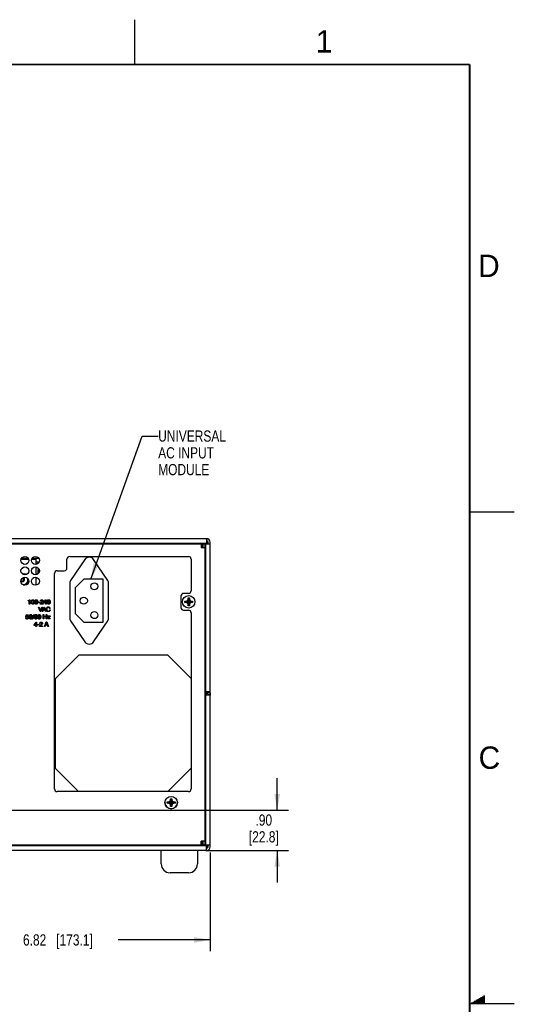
# Model space of a CAD drawing. Header units: inches. Extents: x 0 to 34, y 0 to 22.
# Tile 37 of 37: x 28.5 to 34, y 11 to 22. Entities that reach past the tile are written whole.
import ezdxf

# ---------------------------------------------------------------- set-up
doc = ezdxf.new("R2010")
doc.units = ezdxf.units.IN
doc.header["$LTSCALE"] = 1.87
doc.header["$MEASUREMENT"] = 0
doc.layers.get('0').update_dxf_attribs({"linetype": 'CONTINUOUS'})
for name, color, linetype in [('02___PRT_ALL_AXES', 7, 'CONTINUOUS'), ('0_COMPONENTS', 7, 'CONTINUOUS'), ('3_ALL_AXES', 7, 'CONTINUOUS'), ('DATUMCURVES', 7, 'CONTINUOUS'), ('DETAIL', 7, 'CONTINUOUS'), ('DIMENSIONS', 7, 'CONTINUOUS')]:
    doc.layers.add(name, color=color, linetype=linetype)
doc.styles.get("Standard").update_dxf_attribs({"font": 'txt', "width": 0.8})
doc.styles.add('TEXTSTYLE_2', font='txt')
doc.dimstyles.new('DIMSTYLE_1', dxfattribs={"dimtxt": 0.125, "dimasz": 0.18, "dimexe": 0.18, "dimexo": 0.0625, "dimgap": 0.09, "dimtad": 0, "dimtih": 1, "dimtoh": 1, "dimlfac": 2, "dimzin": 4, "dimdsep": 46, "dimtxsty": 'STANDARD', "dimblk": '_FILLED', "dimblk1": '_FILLED', "dimblk2": '_FILLED', "dimcen": 0.09, "dimadec": 0, "dimazin": 0, "dimtfac": 1, "dimtofl": 0, "dimtmove": 0, "dimatfit": 3, "dimldrblk": '_FILLED', "dimfxl": 1, "dimtolj": 1, "dimtzin": 4, "dimarcsym": 0})
doc.dimstyles.get("Standard").update_dxf_attribs({"dimtxt": 0.125, "dimasz": 0.18, "dimexe": 0.18, "dimexo": 0.0625, "dimgap": 0.09, "dimtad": 0, "dimtih": 1, "dimtoh": 1, "dimdec": 3, "dimzin": 4, "dimdsep": 46, "dimtxsty": 'STANDARD', "dimblk": '_FILLED', "dimblk1": '_FILLED', "dimblk2": '_FILLED', "dimcen": 0.09, "dimadec": 0, "dimazin": 0, "dimtol": 1, "dimtp": 0.01, "dimtm": 0.01, "dimtfac": 1, "dimtdec": 3, "dimtofl": 0, "dimtmove": 0, "dimatfit": 3, "dimldrblk": '_FILLED', "dimfxl": 1, "dimtolj": 1, "dimtzin": 4, "dimarcsym": 0})

# ---------------------------------------------------------------- blocks, each defined once
blk = doc.blocks.new('_FILLED')
at = {"color": 0, "linetype": 'BYBLOCK'}
blk.add_solid([(0, 0), (-1, 0.174), (-1, -0.174)], dxfattribs=at)
blk = doc.blocks.new('*D11')
at = {"layer": 'DIMENSIONS', "color": 2, "linetype": 'CONTINUOUS'}
for p, q in [((27.19, 13.102), (27.19, 11.59)), ((30.597, 12.692), (30.597, 11.59)), ((27.19, 11.715), (28.218, 11.715)), ((30.597, 11.715), (29.568, 11.715))]:
    blk.add_line(p, q, dxfattribs=at)
at = {"layer": 'DIMENSIONS', "color": 2, "linetype": 'CONTINUOUS', "xscale": 0.18, "yscale": 0.18, "zscale": 0.18, "rotation": 180}
blk.add_blockref('_FILLED', (27.19, 11.715), dxfattribs=at)
at = {"layer": 'DIMENSIONS', "color": 2, "linetype": 'CONTINUOUS', "xscale": 0.18, "yscale": 0.18, "zscale": 0.18}
blk.add_blockref('_FILLED', (30.597, 11.715), dxfattribs=at)
at = {"layer": 'DIMENSIONS', "color": 2, "linetype": 'CONTINUOUS', "insert": (28.893, 11.777), "char_height": 0.125, "width": 1.225, "attachment_point": 2, "line_spacing_factor": 0.9}
blk.add_mtext('6.82{\\Ftxt.shx;\\W1.000000;\\H0.125000; }[173.1]', dxfattribs=at)
blk = doc.blocks.new('*D12')
at = {"layer": 'DIMENSIONS', "color": 2, "linetype": 'CONTINUOUS'}
for p, q in [((31.347, 13.164), (31.347, 13.524)), ((27.252, 13.164), (31.472, 13.164)), ((30.549, 12.715), (31.472, 12.715)), ((31.347, 12.715), (31.347, 12.355))]:
    blk.add_line(p, q, dxfattribs=at)
at = {"layer": 'DIMENSIONS', "color": 2, "linetype": 'CONTINUOUS', "xscale": 0.18, "yscale": 0.18, "zscale": 0.18}
for p, rotation in [((31.347, 13.164), 270), ((31.347, 12.715), 90)]:
    blk.add_blockref('_FILLED', p, dxfattribs=dict(at, rotation=rotation))
at = {"layer": 'DIMENSIONS', "color": 2, "linetype": 'CONTINUOUS', "insert": (31.197, 13.117), "char_height": 0.125, "width": 0.6, "attachment_point": 2, "line_spacing_factor": 0.9}
blk.add_mtext('.90\\P[22.8]', dxfattribs=at)

msp = doc.modelspace()

# ---------------------------------------------------------------- linework, layer by layer
at = {"color": 2, "linetype": 'CONTINUOUS'}
for p, q in [((29.75002, 22), (29.75002, 21.5)), ((33.50002, 16.5), (34.00002, 16.5)), ((33.51734, 11.01), (33.66974, 11.01)), ((33.53466, 11.02), (33.66974, 11.02)), ((33.55198, 11.03), (33.66974, 11.03)), ((33.5693, 11.04), (33.66974, 11.04)), ((33.58662, 11.05), (33.66974, 11.05)), ((33.60394, 11.06), (33.66974, 11.06)), ((33.62126, 11.07), (33.66974, 11.07)), ((33.63858, 11.08), (33.66974, 11.08)), ((33.65591, 11.09), (33.66974, 11.09)), ((34.00002, 11), (33.50002, 11))]:
    msp.add_line(p, q, dxfattribs=at)
at = {"color": 3, "linetype": 'CONTINUOUS'}
for p, q in [((30.55709, 16.1992), (25.57709, 16.1992)), ((30.55709, 16.1992), (30.55709, 16.1462)), ((30.55709, 16.1462), (25.57709, 16.1462)), ((28.75009, 16.14092), (28.75009, 16.1462)), ((30.49509, 16.1172), (30.51009, 16.1172)), ((30.51509, 16.1362), (30.51509, 16.0972)), ((30.59709, 16.1392), (30.54409, 16.1392)), ((30.54409, 16.1392), (30.54409, 14.49371)), ((30.59709, 12.7547), (30.59709, 16.1592)), ((28.64659, 15.80695), (28.66994, 15.80695)), ((30.59709, 14.4497), (30.54409, 14.4497)), ((30.54409, 14.4497), (30.54409, 12.7752)), ((30.56459, 14.49131), (30.5679, 14.49108)), ((30.5679, 14.49108), (30.57059, 14.4909)), ((30.57059, 14.4909), (30.57311, 14.49073)), ((30.57311, 14.49073), (30.57659, 14.49049)), ((30.57659, 14.49049), (30.58703, 14.4897)), ((30.55709, 12.7677), (25.57709, 12.7677)), ((30.51009, 12.8017), (30.49509, 12.8017)), ((30.51009, 12.7967), (30.49509, 12.7967)), ((30.51009, 12.7967), (30.51009, 12.8017)), ((30.51509, 12.8167), (30.51509, 12.7777)), ((30.59709, 12.7752), (30.54409, 12.7752)), ((30.55709, 12.7147), (30.55709, 12.7677)), ((30.55709, 12.7147), (25.57709, 12.7147))]:
    msp.add_line(p, q, dxfattribs=at)
at = {"color": 7, "linetype": 'CONTINUOUS'}
for p, q in [((25.62409, 16.1412), (30.51009, 16.1412)), ((28.78009, 16.1462), (28.78009, 16.14092)), ((30.09709, 16.14477), (30.09709, 16.1412)), ((30.10959, 16.1462), (30.10959, 16.1412)), ((30.12165, 16.1412), (30.12165, 16.1462)), ((30.13209, 16.1412), (30.13209, 16.1462)), ((30.13321, 16.1412), (30.13238, 16.1462)), ((30.3533, 16.1462), (30.35247, 16.1412)), ((30.35359, 16.1412), (30.35359, 16.1462)), ((30.36561, 16.1462), (30.36561, 16.1412)), ((30.37609, 16.1412), (30.37609, 16.1462)), ((30.49509, 16.1412), (30.49509, 16.0972)), ((30.49509, 16.10564), (30.51509, 16.10564)), ((30.53909, 16.0972), (30.49509, 16.0972)), ((30.51009, 16.1412), (30.51009, 16.1172)), ((30.53909, 16.1362), (30.51509, 16.1362)), ((30.53909, 16.1362), (30.53909, 12.7777)), ((30.53909, 16.10564), (30.54338, 16.10564)), ((30.53909, 16.07564), (30.54338, 16.07564)), ((30.53909, 16.07494), (30.54408, 16.07494)), ((30.54709, 16.14193), (30.54709, 16.1392)), ((30.57309, 16.1392), (30.57309, 16.1592)), ((28.5634, 15.97652), (28.48478, 15.97652)), ((28.6804, 15.97652), (28.60178, 15.97652)), ((28.99509, 15.87095), (28.99509, 15.9702)), ((29.02509, 16.0002), (30.35409, 16.0002)), ((29.1939, 15.96543), (29.0342, 15.73236)), ((29.45259, 15.73236), (29.29289, 15.96543)), ((30.38409, 15.9702), (30.38409, 15.61745)), ((30.53909, 16.04744), (30.54408, 16.04744)), ((30.54409, 16.04443), (30.53909, 16.04443)), ((30.53909, 16.02288), (30.54409, 16.02288)), ((30.54409, 16.01943), (30.53909, 16.01943)), ((30.54251, 16.01261), (30.53909, 16.01261)), ((30.53909, 16.00954), (30.54409, 16.0093)), ((30.53909, 15.98507), (30.54409, 15.98498)), ((30.53933, 15.967), (30.54409, 15.967)), ((30.54251, 16.01261), (30.54251, 16.01761)), ((28.681, 15.93843), (28.64659, 15.93843)), ((28.64659, 15.92014), (28.6654, 15.92014)), ((28.66222, 15.918), (28.64659, 15.918)), ((28.64709, 15.88378), (28.64709, 15.80695)), ((28.67209, 15.80876), (28.67209, 15.85668)), ((28.67209, 15.85668), (28.68204, 15.85668)), ((28.67423, 15.85454), (28.67209, 15.85668)), ((28.67423, 15.85454), (28.67423, 15.81055)), ((28.67423, 15.85454), (28.68302, 15.85454)), ((30.54409, 15.855), (30.53933, 15.855)), ((28.50309, 15.76195), (28.50309, 15.727)), ((28.85559, 13.4022), (28.85559, 15.81095)), ((28.88559, 15.84095), (28.96509, 15.84095)), ((30.53909, 15.83493), (30.54409, 15.83502)), ((30.53909, 15.81246), (30.54409, 15.81269)), ((30.53959, 15.78075), (30.542, 15.77834)), ((30.542, 15.77834), (30.54409, 15.7783)), ((30.542, 15.77834), (30.542, 15.65246)), ((29.0279, 15.71201), (29.0279, 15.30001)), ((29.4589, 15.30001), (29.4589, 15.71201)), ((30.53909, 15.65246), (30.54409, 15.65246)), ((30.27009, 15.55745), (30.27009, 15.42995)), ((30.35409, 15.58745), (30.30009, 15.58745)), ((30.34188, 15.50866), (30.34984, 15.52245)), ((30.34984, 15.53695), (30.36434, 15.53695)), ((30.34984, 15.44995), (30.36434, 15.53695)), ((30.34984, 15.52245), (30.34984, 15.53695)), ((30.36434, 15.44995), (30.34984, 15.53695)), ((30.34984, 15.46445), (30.36434, 15.52245)), ((30.36434, 15.46445), (30.34984, 15.52245)), ((30.36434, 15.53695), (30.36434, 15.52245)), ((30.36434, 15.52245), (30.3723, 15.50866)), ((30.31359, 15.4862), (30.40059, 15.5007)), ((30.31359, 15.5007), (30.32809, 15.5007)), ((30.31359, 15.5007), (30.40059, 15.4862)), ((30.31359, 15.4862), (30.31359, 15.5007)), ((30.32809, 15.4862), (30.31359, 15.4862)), ((30.32809, 15.5007), (30.34188, 15.50866)), ((30.32809, 15.4862), (30.38609, 15.5007)), ((30.32809, 15.5007), (30.38609, 15.4862)), ((30.34188, 15.47824), (30.32809, 15.4862)), ((30.34188, 15.47824), (30.3723, 15.50866)), ((30.34188, 15.50866), (30.3723, 15.47824)), ((30.34984, 15.46445), (30.34188, 15.47824)), ((30.34984, 15.44995), (30.34984, 15.46445)), ((30.36434, 15.44995), (30.34984, 15.44995)), ((30.3723, 15.47824), (30.36434, 15.46445)), ((30.36434, 15.46445), (30.36434, 15.44995)), ((30.3723, 15.50866), (30.38609, 15.5007)), ((30.38609, 15.4862), (30.3723, 15.47824)), ((30.38609, 15.5007), (30.40059, 15.5007)), ((30.40059, 15.4862), (30.38609, 15.4862)), ((30.40059, 15.5007), (30.40059, 15.4862)), ((30.53909, 15.49695), (30.54409, 15.49695)), ((30.30009, 15.39995), (30.35409, 15.39995)), ((30.38409, 15.36995), (30.38409, 13.4022)), ((30.53909, 15.31646), (30.54409, 15.31646)), ((29.0342, 15.27966), (29.1939, 15.0466)), ((29.29289, 15.0466), (29.45259, 15.27966)), ((30.53909, 15.16095), (30.54409, 15.16095)), ((30.53909, 14.99146), (30.54409, 14.99146)), ((29.12569, 14.8969), (28.86122, 14.63243)), ((30.12234, 14.8969), (29.12569, 14.8969)), ((30.38409, 14.63515), (30.12234, 14.8969)), ((30.53909, 14.83595), (30.54409, 14.83595)), ((30.542, 14.83595), (30.542, 14.73216)), ((30.53959, 14.72975), (30.542, 14.73216)), ((30.54409, 14.7322), (30.542, 14.73216)), ((28.86122, 14.63243), (28.86122, 13.63578)), ((30.53909, 14.52454), (30.54409, 14.5243)), ((30.53909, 14.50007), (30.5442, 14.49998)), ((30.54657, 14.482), (30.53933, 14.482)), ((30.54312, 14.48253), (30.54312, 14.49371)), ((30.54604, 14.48253), (30.54657, 14.482)), ((30.5467, 14.49291), (30.5467, 14.44902)), ((30.56349, 14.49139), (30.56349, 14.47864)), ((30.57256, 14.47519), (30.57222, 14.47501)), ((30.57527, 14.45153), (30.57222, 14.47501)), ((30.57309, 14.47668), (30.57309, 14.4909)), ((30.59709, 14.48809), (30.57309, 14.48809)), ((30.59709, 14.48148), (30.57309, 14.48148)), ((30.59709, 14.47668), (30.57309, 14.47668)), ((30.53905, 14.34993), (30.54409, 14.35002)), ((30.53909, 14.32746), (30.54409, 14.32769)), ((30.53909, 14.3252), (30.54409, 14.3252)), ((30.53909, 14.3162), (30.54409, 14.3162)), ((30.53933, 14.37), (30.54409, 14.37)), ((30.54312, 14.35), (30.54312, 14.36947)), ((30.53909, 14.2602), (30.54409, 14.2602)), ((30.53909, 14.2167), (30.54409, 14.2167)), ((30.53909, 14.0917), (30.54409, 14.0917)), ((30.53909, 14.07796), (30.54409, 14.07796)), ((30.53909, 13.92245), (30.54409, 13.92245)), ((30.53909, 13.75296), (30.54409, 13.75296)), ((28.86122, 13.63578), (29.1248, 13.3722)), ((30.12324, 13.3722), (30.38409, 13.63305)), ((30.53909, 13.59745), (30.54409, 13.59745)), ((30.53909, 13.45204), (30.54409, 13.4518)), ((30.53909, 13.42757), (30.54409, 13.42748)), ((30.54312, 13.41696), (30.54312, 13.4275)), ((30.35409, 13.3722), (28.88559, 13.3722)), ((30.53909, 13.41696), (30.54409, 13.41696)), ((30.11709, 13.24245), (30.20409, 13.25695)), ((30.11709, 13.25695), (30.13159, 13.25695)), ((30.11709, 13.25695), (30.20409, 13.24245)), ((30.11709, 13.24245), (30.11709, 13.25695)), ((30.13159, 13.24245), (30.11709, 13.24245)), ((30.13159, 13.25695), (30.14538, 13.26491)), ((30.13159, 13.24245), (30.18959, 13.25695)), ((30.13159, 13.25695), (30.18959, 13.24245)), ((30.14538, 13.23449), (30.13159, 13.24245)), ((30.14538, 13.26491), (30.15334, 13.2787)), ((30.14538, 13.26491), (30.1758, 13.23449)), ((30.14538, 13.23449), (30.1758, 13.26491)), ((30.15334, 13.2207), (30.14538, 13.23449)), ((30.15334, 13.2932), (30.16784, 13.2932)), ((30.16784, 13.2062), (30.15334, 13.2932)), ((30.15334, 13.2787), (30.15334, 13.2932)), ((30.15334, 13.2062), (30.16784, 13.2932)), ((30.16784, 13.2207), (30.15334, 13.2787)), ((30.15334, 13.2207), (30.16784, 13.2787)), ((30.15334, 13.2062), (30.15334, 13.2207)), ((30.16784, 13.2062), (30.15334, 13.2062)), ((30.16784, 13.2932), (30.16784, 13.2787)), ((30.16784, 13.2787), (30.1758, 13.26491)), ((30.1758, 13.23449), (30.16784, 13.2207)), ((30.16784, 13.2207), (30.16784, 13.2062)), ((30.1758, 13.26491), (30.18959, 13.25695)), ((30.18959, 13.24245), (30.1758, 13.23449)), ((30.18959, 13.25695), (30.20409, 13.25695)), ((30.20409, 13.24245), (30.18959, 13.24245)), ((30.20409, 13.25695), (30.20409, 13.24245)), ((30.53909, 13.26145), (30.54409, 13.26145)), ((30.53909, 13.25496), (30.54409, 13.25519)), ((30.53959, 13.21675), (30.542, 13.21434)), ((30.542, 13.21434), (30.54409, 13.2143)), ((30.542, 13.21434), (30.542, 13.01416)), ((30.53959, 13.01175), (30.542, 13.01416)), ((30.54409, 13.0142), (30.542, 13.01416)), ((30.53909, 12.90189), (30.54251, 12.90189)), ((30.53959, 12.89881), (30.54409, 12.89881)), ((30.54251, 12.90189), (30.54251, 12.89881)), ((30.51009, 12.7727), (25.62409, 12.7727)), ((28.72009, 12.7727), (28.72009, 12.7677)), ((28.78009, 12.7727), (28.78009, 12.7677)), ((30.17434, 12.7727), (30.17434, 12.7677)), ((30.32985, 12.7727), (30.32985, 12.7677)), ((30.45609, 12.76914), (30.45609, 12.7727)), ((30.53576, 12.76876), (30.45609, 12.76876)), ((30.53909, 12.8167), (30.49509, 12.8167)), ((30.49509, 12.7727), (30.49509, 12.8167)), ((30.51009, 12.8017), (30.51009, 12.8167)), ((30.51509, 12.80872), (30.51009, 12.80872)), ((30.51009, 12.7727), (30.51009, 12.7967)), ((30.53909, 12.7777), (30.51509, 12.7777)), ((30.54409, 12.84243), (30.53909, 12.84243)), ((30.54338, 12.83872), (30.53909, 12.83872)), ((30.54338, 12.80872), (30.53909, 12.80872)), ((30.54709, 12.7752), (30.54709, 12.77243)), ((30.57309, 12.7547), (30.57309, 12.7752))]:
    msp.add_line(p, q, dxfattribs=at)
at = {"color": 7, "linetype": 'CONTINUOUS', "const_width": 0.02}
for points in [[(33.50002, 21.5), (0.50002, 21.5)], [(33.50002, 0.5), (33.50002, 21.5)]]:
    msp.add_lwpolyline(points, dxfattribs=at)
at = {"color": 7, "linetype": 'CONTINUOUS'}
for centre in [(30.35709, 15.49345), (30.16059, 13.24945)]:
    msp.add_circle(centre, 0.06975, dxfattribs=at)
at = {"color": 3, "linetype": 'CONTINUOUS'}
for centre, radius, start, end in [((30.55709, 16.1592), 0.04, 0, 90), ((30.57207, 14.4761), 0.02477, 277.435262, 298.1156), ((30.57183, 14.47647), 0.02521, 298.19215, 315.622497), ((30.57144, 14.47667), 0.02565, 339.617795, 0.015015), ((30.55709, 12.7547), 0.04, 270, 360)]:
    msp.add_arc(centre, radius, start, end, dxfattribs=at)
at = {"color": 7, "linetype": 'CONTINUOUS'}
for centre, radius, start, end in [((30.53579, 16.13817), 0.00742, 29.840397, 60.041806), ((30.55709, 16.1592), 0.016, 0, 85.002238), ((29.02509, 15.9702), 0.03, 90, 180), ((29.2434, 15.93151), 0.06, 34.419796, 145.580204), ((30.35409, 15.9702), 0.03, 0, 90), ((28.96509, 15.87095), 0.03, 270, 360), ((28.88559, 15.81095), 0.03, 90, 180), ((29.0639, 15.71201), 0.036, 145.580204, 180), ((29.4229, 15.71201), 0.036, 0, 34.419796), ((30.30009, 15.55745), 0.03, 90, 180), ((30.35409, 15.61745), 0.03, 270, 360), ((30.30009, 15.42995), 0.03, 180, 270), ((29.0639, 15.30001), 0.036, 180, 214.419796), ((29.4229, 15.30001), 0.036, 325.580204, 360), ((30.35409, 15.36995), 0.03, 0, 90), ((29.2434, 15.08051), 0.06, 214.419796, 325.580204), ((28.88559, 13.4022), 0.03, 180, 270), ((30.35409, 13.4022), 0.03, 270, 360), ((30.16059, 13.2497), 0.06975, 180, 360), ((30.55709, 12.7547), 0.016, 274.997762, 360)]:
    msp.add_arc(centre, radius, start, end, dxfattribs=at)
for centre, major_axis, ratio, start_param, end_param in [((30.11309, 16.05193), (0, 0.40076), 0.01745506, 1.33488596, 1.34612358), ((30.37312, 16.05193), (0, 0.40076), 0.01745506, -1.34612358, -1.33488596), ((30.53161, 16.13792), (0.02299, 0.02299), 0.99969546, -0.49079547, -0.13829872), ((30.53109, 16.1374), (0.02299, 0.02299), 0.99969546, 5.55358944, 6.11537401), ((30.53329, 15.78205), (0.01, 0), 0.01745506, 0.01745329, 0.94222598), ((30.53329, 15.81017), (0.01, 0), 0.01745506, 5.34823146, 6.26573201), ((30.53329, 14.72845), (0.01, 0), 0.01745506, -0.94222598, -0.01745329), ((30.53329, 14.52682), (0.01, 0), 0.01745506, 0.01745329, 0.93495385), ((30.53329, 13.45432), (0.01, 0), 0.01745506, 0.01745329, 0.93495385), ((30.53329, 13.21805), (0.01, 0), 0.01745506, 0.01745329, 0.94222598), ((30.53329, 13.25267), (0.01, 0), 0.01745506, 5.34823146, 6.26573201), ((30.53329, 13.01045), (0.01, 0), 0.01745506, -0.94222598, -0.01745329), ((30.53329, 12.90267), (0.01, 0), 0.01745506, -0.86326425, -0.01745329), ((30.53959, 12.77243), (0.0053, -0.0053), 0.99969546, 0.07701742, 0.78524587), ((30.53109, 12.77643), (0.02299, -0.02299), 0.99969546, 6.45099666, 7.03054534), ((30.53161, 12.77591), (-0.02299, 0.02299), 0.99969546, -3.00329385, -2.74898751)]:
    msp.add_ellipse(centre, major_axis=major_axis, ratio=ratio, start_param=start_param, end_param=end_param, dxfattribs=at)
for points, knots in [([(30.54323, 16.13807), (30.54323, 16.13905), (30.54297, 16.14039), (30.54239, 16.14157), (30.54223, 16.14186)], [0, 0, 0, 0, 0.74766937, 1, 1, 1, 1]), ([(30.57222, 14.47501), (30.56908, 14.47461), (30.56293, 14.47267), (30.55532, 14.46677), (30.55029, 14.45855), (30.54909, 14.45219), (30.54909, 14.44902)], [0, 0, 0, 0, 0.25100594, 0.49972221, 0.74837664, 1, 1, 1, 1]), ([(30.57235, 14.48949), (30.57246, 14.48938), (30.57282, 14.48899), (30.57309, 14.48847), (30.57309, 14.48809)], [0, 0, 0, 0, 0.29357201, 1, 1, 1, 1]), ([(30.57309, 14.47668), (30.57309, 14.47653), (30.57305, 14.476), (30.57285, 14.47544), (30.57256, 14.47519)], [0, 0, 0, 0, 0.28126495, 1, 1, 1, 1]), ([(30.53576, 12.76876), (30.53668, 12.76876), (30.53852, 12.76911), (30.5409, 12.77058), (30.54258, 12.7728), (30.54309, 12.77458), (30.54319, 12.77547)], [0, 0, 0, 0, 0.25229302, 0.50350478, 0.75234949, 1, 1, 1, 1])]:
    msp.add_open_spline(points, degree=3, knots=knots, dxfattribs=at)
at = {"color": 3, "linetype": 'CONTINUOUS'}
for points, knots in [([(30.54409, 14.49371), (30.54409, 14.49365), (30.54422, 14.49351), (30.54471, 14.4933), (30.5458, 14.49304), (30.54759, 14.49276), (30.55004, 14.49247), (30.55305, 14.49218), (30.55656, 14.49189), (30.56046, 14.4916), (30.56318, 14.4914), (30.56459, 14.49131)], [0, 0, 0, 0, 0.00849662, 0.02380585, 0.07899383, 0.16733227, 0.28696631, 0.43431853, 0.60554039, 0.79589156, 1, 1, 1, 1]), ([(30.57527, 14.45153), (30.57469, 14.45146), (30.57354, 14.45085), (30.57309, 14.44962), (30.57309, 14.44902)], [0, 0, 0, 0, 0.49574952, 1, 1, 1, 1]), ([(30.58703, 14.4897), (30.58844, 14.48958), (30.59043, 14.4894), (30.5929, 14.48911), (30.59435, 14.48891), (30.59549, 14.48873), (30.59633, 14.48852), (30.59683, 14.48837), (30.59709, 14.48818), (30.59709, 14.48809)], [0, 0, 0, 0, 0.41307316, 0.58306072, 0.72562868, 0.83879461, 0.92174969, 0.97446719, 1, 1, 1, 1]), ([(30.59549, 14.46774), (30.59518, 14.46691), (30.59378, 14.46367), (30.5917, 14.46072), (30.58985, 14.45884)], [0, 0, 0, 0, 0.25064497, 1, 1, 1, 1])]:
    msp.add_open_spline(points, degree=3, knots=knots, dxfattribs=at)
at = {"layer": '02___PRT_ALL_AXES', "color": 3, "linetype": 'CONTINUOUS'}
msp.add_line((30.59709, 14.47668), (30.59709, 14.4497), dxfattribs=at)
at = {"layer": '02___PRT_ALL_AXES', "color": 7, "linetype": 'CONTINUOUS'}
for centre in [(28.52409, 15.95695), (28.64109, 15.95695), (28.52409, 15.83995), (28.64109, 15.83995), (28.52409, 15.72295), (28.64109, 15.72295)]:
    msp.add_circle(centre, 0.0445, dxfattribs=at)
at = {"layer": '02___PRT_ALL_AXES', "color": 3, "linetype": 'CONTINUOUS'}
msp.add_arc((28.49509, 15.74545), 0.02018, 225, 60.052042, dxfattribs=at)
at = {"layer": '02___PRT_ALL_AXES', "color": 7, "linetype": 'CONTINUOUS'}
msp.add_arc((30.57516, 14.45538), 0.02606, 159.114243, 179.934017, dxfattribs=at)
msp.add_ellipse((30.24284, 16.14334), major_axis=(0.0375, 0), ratio=0.05240778, start_param=0, end_param=3.14159265, dxfattribs=at)
msp.add_open_spline([(30.56315, 14.47853), (30.56036, 14.47707), (30.55528, 14.47311), (30.55193, 14.4676), (30.55081, 14.46467)], degree=3, knots=[0, 0, 0, 0, 0.50104727, 1, 1, 1, 1], dxfattribs=at)
msp.add_open_spline([(30.57222, 14.48139), (30.56908, 14.48099), (30.56596, 14.48001), (30.56315, 14.47853)], degree=3, dxfattribs=at)
at = {"layer": '0_COMPONENTS', "color": 7, "linetype": 'CONTINUOUS'}
for p, q in [((28.48215, 15.97145), (28.56604, 15.97145)), ((28.59915, 15.97145), (28.64659, 15.97145)), ((28.64659, 15.97145), (28.64659, 15.91313)), ((28.64659, 15.88378), (28.64659, 15.79613)), ((28.64659, 15.76678), (28.64659, 15.67913))]:
    msp.add_line(p, q, dxfattribs=at)
at = {"layer": '0_COMPONENTS', "color": 4, "linetype": 'CONTINUOUS'}
msp.add_line((28.49584, 15.80645), (28.52399, 15.80645), dxfattribs=at)
at = {"layer": '0_COMPONENTS', "color": 7, "linetype": 'CONTINUOUS'}
msp.add_arc((28.49509, 15.74545), 0.0265, 234.279549, 49.273921, dxfattribs=at)
at = {"layer": '0_COMPONENTS', "color": 4, "linetype": 'CONTINUOUS'}
for radius, start, end in [(0.0625, 278.257578, 6.371768), (0.0625, 54.197023, 77.421881), (0.0675, 285.345512, 358.746767), (0.0675, 51.292224, 64.649256)]:
    msp.add_arc((28.49509, 15.74545), radius, start, end, dxfattribs=at)
at = {"layer": '3_ALL_AXES', "color": 7, "linetype": 'CONTINUOUS'}
for p, q in [((29.18232, 15.74584), (29.08488, 15.64841)), ((29.39984, 15.74584), (29.18232, 15.74584)), ((29.39984, 15.26651), (29.39984, 15.74584)), ((29.08488, 15.64841), (29.08488, 15.36395)), ((29.08488, 15.36395), (29.18232, 15.26651)), ((29.18232, 15.26651), (29.39984, 15.26651)), ((30.04884, 12.5647), (30.04884, 12.7147)), ((30.45534, 12.7147), (30.45534, 12.5647)), ((30.35534, 12.4647), (30.14884, 12.4647))]:
    msp.add_line(p, q, dxfattribs=at)
for centre in [(29.30142, 15.6671), (29.18331, 15.50618), (29.30142, 15.34525)]:
    msp.add_circle(centre, 0.03937, dxfattribs=at)
for centre, start, end in [((30.14884, 12.5647), 180, 270), ((30.35534, 12.5647), 270, 360)]:
    msp.add_arc(centre, 0.1, start, end, dxfattribs=at)
at = {"layer": 'DATUMCURVES', "color": 40, "linetype": 'CONTINUOUS'}
for p, q in [((28.57488, 15.51761), (28.57967, 15.51761)), ((28.57967, 15.51761), (28.57967, 15.46882)), ((28.73406, 15.48665), (28.75641, 15.51761)), ((28.75641, 15.51761), (28.76148, 15.51761)), ((28.76148, 15.51761), (28.76148, 15.48596)), ((28.56176, 15.50345), (28.56176, 15.50831)), ((28.57315, 15.50345), (28.56176, 15.50345)), ((28.57315, 15.46882), (28.57315, 15.50345)), ((28.57967, 15.46882), (28.57315, 15.46882)), ((28.67364, 15.48492), (28.67364, 15.49116)), ((28.67364, 15.49116), (28.69065, 15.49116)), ((28.69065, 15.48492), (28.67364, 15.48492)), ((28.69398, 15.38548), (28.6758, 15.43532)), ((28.6758, 15.43532), (28.68329, 15.43532)), ((28.68329, 15.43532), (28.69752, 15.39284)), ((28.69065, 15.49116), (28.69065, 15.48492)), ((28.72891, 15.46882), (28.69552, 15.46882)), ((28.70288, 15.50012), (28.69677, 15.50012)), ((28.69766, 15.39284), (28.71175, 15.43532)), ((28.71932, 15.43532), (28.70113, 15.38548)), ((28.70239, 15.47458), (28.72891, 15.47458)), ((28.70697, 15.48818), (28.71342, 15.49193)), ((28.71585, 15.48672), (28.71079, 15.48395)), ((28.71175, 15.43532), (28.71932, 15.43532)), ((28.71614, 15.38548), (28.73489, 15.43532)), ((28.72891, 15.47458), (28.72891, 15.46882)), ((28.73835, 15.42789), (28.73037, 15.40596)), ((28.73406, 15.48068), (28.73406, 15.48665)), ((28.75537, 15.48068), (28.73406, 15.48068)), ((28.73489, 15.43532), (28.74252, 15.43532)), ((28.7385, 15.42789), (28.73835, 15.42789)), ((28.74585, 15.40596), (28.7385, 15.42789)), ((28.75523, 15.5081), (28.73968, 15.48596)), ((28.73968, 15.48596), (28.75537, 15.48596)), ((28.74252, 15.43532), (28.76056, 15.38548)), ((28.75537, 15.5081), (28.75523, 15.5081)), ((28.75537, 15.48596), (28.75537, 15.5081)), ((28.75537, 15.46882), (28.75537, 15.48068)), ((28.76148, 15.46882), (28.75537, 15.46882)), ((28.76148, 15.48596), (28.76863, 15.48596)), ((28.76148, 15.48068), (28.76148, 15.46882)), ((28.76863, 15.48068), (28.76148, 15.48068)), ((28.76863, 15.48596), (28.76863, 15.48068)), ((28.80619, 15.42032), (28.79967, 15.42032)), ((28.53385, 15.31429), (28.54017, 15.31429)), ((28.53565, 15.32373), (28.53934, 15.3499)), ((28.54093, 15.32346), (28.53565, 15.32373)), ((28.53934, 15.3499), (28.5646, 15.3499)), ((28.54392, 15.34393), (28.54183, 15.33054)), ((28.5646, 15.34393), (28.54392, 15.34393)), ((28.5646, 15.3499), (28.5646, 15.34393)), ((28.60768, 15.30083), (28.62475, 15.3533)), ((28.61232, 15.30083), (28.60768, 15.30083)), ((28.62933, 15.3533), (28.61232, 15.30083)), ((28.62475, 15.3533), (28.62933, 15.3533)), ((28.63712, 15.32741), (28.63725, 15.32727)), ((28.66307, 15.33796), (28.6571, 15.33796)), ((28.70113, 15.38548), (28.69398, 15.38548)), ((28.69752, 15.39284), (28.69766, 15.39284)), ((28.72309, 15.38548), (28.71614, 15.38548)), ((28.72829, 15.39999), (28.72309, 15.38548)), ((28.74828, 15.39999), (28.72829, 15.39999)), ((28.73003, 15.30215), (28.73003, 15.35198)), ((28.73003, 15.35198), (28.73677, 15.35198)), ((28.73677, 15.30215), (28.73003, 15.30215)), ((28.73037, 15.40596), (28.74585, 15.40596)), ((28.73677, 15.35198), (28.73677, 15.33137)), ((28.73677, 15.33137), (28.76279, 15.33137)), ((28.73677, 15.3254), (28.73677, 15.30215)), ((28.76279, 15.3254), (28.73677, 15.3254)), ((28.75321, 15.38548), (28.74828, 15.39999)), ((28.76056, 15.38548), (28.75321, 15.38548)), ((28.76279, 15.33137), (28.76279, 15.35198)), ((28.76279, 15.35198), (28.76952, 15.35198)), ((28.76279, 15.30215), (28.76279, 15.3254)), ((28.76952, 15.30215), (28.76279, 15.30215)), ((28.76952, 15.35198), (28.76952, 15.30215)), ((28.77697, 15.30694), (28.79884, 15.33338)), ((28.77697, 15.30215), (28.77697, 15.30694)), ((28.80738, 15.30215), (28.77697, 15.30215)), ((28.77864, 15.33338), (28.77864, 15.33845)), ((28.77864, 15.33845), (28.80675, 15.33845)), ((28.79884, 15.33338), (28.77864, 15.33338)), ((28.80675, 15.33345), (28.7851, 15.30721)), ((28.7851, 15.30721), (28.80738, 15.30721)), ((28.80015, 15.40381), (28.80667, 15.40381)), ((28.80675, 15.33845), (28.80675, 15.33345)), ((28.80738, 15.30721), (28.80738, 15.30215)), ((28.62601, 15.23665), (28.64835, 15.26761)), ((28.62601, 15.23068), (28.62601, 15.23665)), ((28.64732, 15.23068), (28.62601, 15.23068)), ((28.64717, 15.2581), (28.63163, 15.23596)), ((28.63163, 15.23596), (28.64732, 15.23596)), ((28.64732, 15.2581), (28.64717, 15.2581)), ((28.64732, 15.23596), (28.64732, 15.2581)), ((28.64732, 15.21882), (28.64732, 15.23068)), ((28.65342, 15.21882), (28.64732, 15.21882)), ((28.64835, 15.26761), (28.65342, 15.26761)), ((28.65342, 15.26761), (28.65342, 15.23596)), ((28.65342, 15.23596), (28.66057, 15.23596)), ((28.65342, 15.23068), (28.65342, 15.21882)), ((28.66057, 15.23068), (28.65342, 15.23068)), ((28.66057, 15.23596), (28.66057, 15.23068)), ((28.66594, 15.23492), (28.66594, 15.24116)), ((28.66594, 15.24116), (28.68294, 15.24116)), ((28.68294, 15.23492), (28.66594, 15.23492)), ((28.68294, 15.24116), (28.68294, 15.23492)), ((28.7212, 15.21882), (28.68781, 15.21882)), ((28.69517, 15.25012), (28.68906, 15.25012)), ((28.69468, 15.22458), (28.7212, 15.22458)), ((28.69926, 15.23818), (28.70572, 15.24193)), ((28.70815, 15.23672), (28.70308, 15.23395)), ((28.7212, 15.22458), (28.7212, 15.21882)), ((28.7449, 15.21882), (28.76363, 15.26865)), ((28.75183, 15.21882), (28.7449, 15.21882)), ((28.75704, 15.23332), (28.75183, 15.21882)), ((28.77703, 15.23332), (28.75704, 15.23332)), ((28.76711, 15.26122), (28.75912, 15.23929)), ((28.75912, 15.23929), (28.7746, 15.23929)), ((28.76363, 15.26865), (28.77127, 15.26865)), ((28.76724, 15.26122), (28.76711, 15.26122)), ((28.7746, 15.23929), (28.76724, 15.26122)), ((28.77127, 15.26865), (28.78932, 15.21882)), ((28.78196, 15.21882), (28.77703, 15.23332)), ((28.78932, 15.21882), (28.78196, 15.21882))]:
    msp.add_line(p, q, dxfattribs=at)
for points, knots in [([(28.56176, 15.50831), (28.56476, 15.50852), (28.57144, 15.50853), (28.5742, 15.51482), (28.57488, 15.51761)], [0, 0, 0, 0, 0.51122269, 1, 1, 1, 1]), ([(28.61266, 15.4675), (28.61101, 15.4675), (28.60771, 15.46796), (28.60276, 15.47044), (28.5986, 15.47589), (28.59628, 15.48443), (28.59577, 15.49255), (28.59628, 15.50067), (28.5986, 15.50922), (28.60276, 15.51465), (28.60771, 15.51714), (28.61101, 15.51761), (28.61266, 15.51761)], [0, 0, 0, 0, 0.06248929, 0.12497858, 0.24995717, 0.37493575, 0.49991434, 0.62493575, 0.74995717, 0.87497858, 0.93748929, 1, 1, 1, 1]), ([(28.61266, 15.51761), (28.61431, 15.51761), (28.61761, 15.51714), (28.62256, 15.51465), (28.62673, 15.50922), (28.62905, 15.50067), (28.62956, 15.49255), (28.62905, 15.48443), (28.62673, 15.47589), (28.62256, 15.47044), (28.61761, 15.46796), (28.61431, 15.4675), (28.61266, 15.4675)], [0, 0, 0, 0, 0.06251071, 0.12502142, 0.25004283, 0.37506425, 0.50008566, 0.62506425, 0.75004283, 0.87502142, 0.93751071, 1, 1, 1, 1]), ([(28.65128, 15.4675), (28.64963, 15.4675), (28.64632, 15.46796), (28.64137, 15.47044), (28.6372, 15.47589), (28.63489, 15.48443), (28.63438, 15.49255), (28.63489, 15.50067), (28.6372, 15.50922), (28.64137, 15.51465), (28.64632, 15.51714), (28.64963, 15.51761), (28.65128, 15.51761)], [0, 0, 0, 0, 0.06248929, 0.12497858, 0.24995717, 0.37493575, 0.49991434, 0.62493575, 0.74995717, 0.87497858, 0.93748929, 1, 1, 1, 1]), ([(28.65128, 15.51761), (28.65293, 15.51761), (28.65623, 15.51714), (28.66117, 15.51465), (28.66534, 15.50922), (28.66766, 15.50067), (28.66817, 15.49255), (28.66766, 15.48443), (28.66534, 15.47589), (28.66117, 15.47044), (28.65623, 15.46796), (28.65293, 15.4675), (28.65128, 15.4675)], [0, 0, 0, 0, 0.06251071, 0.12502142, 0.25004283, 0.37506425, 0.50008566, 0.62506425, 0.75004283, 0.87502142, 0.93751071, 1, 1, 1, 1]), ([(28.69677, 15.50012), (28.69677, 15.50547), (28.70031, 15.51589), (28.71004, 15.51761), (28.71363, 15.51761)], [0, 0, 0, 0, 0.59843694, 1, 1, 1, 1]), ([(28.71363, 15.51761), (28.71746, 15.51761), (28.72358, 15.51569), (28.7282, 15.50912), (28.72923, 15.50319), (28.72836, 15.4974), (28.72412, 15.49112), (28.71915, 15.48848), (28.71585, 15.48672)], [0, 0, 0, 0, 0.25273875, 0.3765652, 0.51360224, 0.64079228, 0.75317057, 1, 1, 1, 1]), ([(28.79023, 15.4675), (28.78858, 15.4675), (28.78528, 15.46796), (28.78033, 15.47044), (28.77616, 15.47589), (28.77384, 15.48443), (28.77333, 15.49255), (28.77384, 15.50067), (28.77616, 15.50922), (28.78033, 15.51465), (28.78528, 15.51714), (28.78858, 15.51761), (28.79023, 15.51761)], [0, 0, 0, 0, 0.06248929, 0.12497858, 0.24995717, 0.37493575, 0.49991434, 0.62493575, 0.74995717, 0.87497858, 0.93748929, 1, 1, 1, 1]), ([(28.79023, 15.51761), (28.79188, 15.51761), (28.79518, 15.51714), (28.80013, 15.51465), (28.8043, 15.50922), (28.80662, 15.50067), (28.80713, 15.49255), (28.80662, 15.48443), (28.8043, 15.47589), (28.80013, 15.47044), (28.79518, 15.46796), (28.79188, 15.4675), (28.79023, 15.4675)], [0, 0, 0, 0, 0.06251071, 0.12502142, 0.25004283, 0.37506425, 0.50008566, 0.62506425, 0.75004283, 0.87502142, 0.93751071, 1, 1, 1, 1]), ([(28.61266, 15.51212), (28.61105, 15.51212), (28.60782, 15.51119), (28.60473, 15.50728), (28.60285, 15.50119), (28.60226, 15.49255), (28.60285, 15.48392), (28.60473, 15.47783), (28.60782, 15.47389), (28.61121, 15.47293), (28.61298, 15.47298), (28.61315, 15.47299)], [0, 0, 0, 0, 0.12347455, 0.24694911, 0.37042366, 0.49389821, 0.61733767, 0.74077713, 0.86421659, 0.98765605, 1, 1, 1, 1]), ([(28.61315, 15.47299), (28.6146, 15.47307), (28.61761, 15.47402), (28.6206, 15.47783), (28.62247, 15.48392), (28.62306, 15.49255), (28.62247, 15.50119), (28.6206, 15.50728), (28.61751, 15.51119), (28.61428, 15.51212), (28.61266, 15.51212)], [0, 0, 0, 0, 0.11390765, 0.24047172, 0.36703578, 0.49359984, 0.62019988, 0.74679992, 0.87339996, 1, 1, 1, 1]), ([(28.65128, 15.51212), (28.64966, 15.51212), (28.64643, 15.51119), (28.64334, 15.50728), (28.64146, 15.50119), (28.64087, 15.49255), (28.64146, 15.48392), (28.64334, 15.47783), (28.64643, 15.47389), (28.64982, 15.47293), (28.6516, 15.47298), (28.65176, 15.47299)], [0, 0, 0, 0, 0.12347591, 0.24695182, 0.37042773, 0.49390365, 0.61734446, 0.74078528, 0.8642261, 0.98766692, 1, 1, 1, 1]), ([(28.65176, 15.47299), (28.65321, 15.47308), (28.65622, 15.47402), (28.6592, 15.47783), (28.66108, 15.48392), (28.66167, 15.49255), (28.66108, 15.50119), (28.6592, 15.50728), (28.65612, 15.51119), (28.65289, 15.51212), (28.65128, 15.51212)], [0, 0, 0, 0, 0.11390765, 0.24047172, 0.36703578, 0.49359984, 0.62019988, 0.74679992, 0.87339996, 1, 1, 1, 1]), ([(28.69552, 15.46882), (28.69566, 15.47299), (28.69751, 15.48113), (28.70384, 15.48635), (28.70697, 15.48818)], [0, 0, 0, 0, 0.53530789, 1, 1, 1, 1]), ([(28.71079, 15.48395), (28.70935, 15.48315), (28.7058, 15.48087), (28.70278, 15.47718), (28.70239, 15.47458)], [0, 0, 0, 0, 0.38397891, 1, 1, 1, 1]), ([(28.72237, 15.50331), (28.72237, 15.50539), (28.72119, 15.50888), (28.71777, 15.51123), (28.7151, 15.512), (28.71253, 15.51221), (28.70981, 15.51193), (28.70666, 15.51061), (28.70417, 15.50759), (28.70314, 15.50371), (28.70294, 15.50122), (28.70288, 15.50012)], [0, 0, 0, 0, 0.19472871, 0.30878374, 0.37568404, 0.45292917, 0.54925559, 0.62889323, 0.76678234, 0.89622291, 1, 1, 1, 1]), ([(28.71342, 15.49193), (28.71568, 15.49322), (28.72051, 15.49546), (28.72237, 15.50084), (28.72237, 15.50331)], [0, 0, 0, 0, 0.51282883, 1, 1, 1, 1]), ([(28.76246, 15.41068), (28.76246, 15.41725), (28.76512, 15.4277), (28.77453, 15.4345), (28.78065, 15.43634), (28.7855, 15.43676), (28.79011, 15.43642), (28.79525, 15.43513), (28.80237, 15.43111), (28.8057, 15.42452), (28.80619, 15.42032)], [0, 0, 0, 0, 0.29325825, 0.42777041, 0.49915245, 0.57626217, 0.64375406, 0.70443326, 0.81153346, 1, 1, 1, 1]), ([(28.80667, 15.40381), (28.8061, 15.39994), (28.80396, 15.39312), (28.79689, 15.38672), (28.79092, 15.38473), (28.78706, 15.38422), (28.78481, 15.38414), (28.78277, 15.38422), (28.77997, 15.38457), (28.77655, 15.38548), (28.7727, 15.38739), (28.76793, 15.39123), (28.76333, 15.39909), (28.76246, 15.40655), (28.76246, 15.41068)], [0, 0, 0, 0, 0.1646738, 0.28749109, 0.38670973, 0.42491498, 0.45160766, 0.4813503, 0.51101302, 0.57013076, 0.62960175, 0.69074653, 0.82623456, 1, 1, 1, 1]), ([(28.78572, 15.43066), (28.78153, 15.43066), (28.77155, 15.4265), (28.76941, 15.41607), (28.76941, 15.41089)], [0, 0, 0, 0, 0.44680479, 1, 1, 1, 1]), ([(28.76941, 15.41089), (28.76941, 15.40581), (28.77036, 15.39478), (28.78118, 15.39013), (28.78592, 15.39013)], [0, 0, 0, 0, 0.51715032, 1, 1, 1, 1]), ([(28.79023, 15.51212), (28.78862, 15.51212), (28.78539, 15.51119), (28.7823, 15.50728), (28.78042, 15.50119), (28.77983, 15.49255), (28.78042, 15.48392), (28.7823, 15.47783), (28.78539, 15.47389), (28.78878, 15.47293), (28.79056, 15.47298), (28.79072, 15.47299)], [0, 0, 0, 0, 0.12347606, 0.24695212, 0.37042819, 0.49390425, 0.61734522, 0.74078619, 0.86422716, 0.98766813, 1, 1, 1, 1]), ([(28.79967, 15.42032), (28.79895, 15.42368), (28.795, 15.42965), (28.78848, 15.43066), (28.78572, 15.43066)], [0, 0, 0, 0, 0.55414304, 1, 1, 1, 1]), ([(28.79072, 15.47299), (28.79217, 15.47308), (28.79518, 15.47402), (28.79816, 15.47783), (28.80004, 15.48392), (28.80063, 15.49255), (28.80004, 15.50119), (28.79816, 15.50728), (28.79507, 15.51119), (28.79185, 15.51212), (28.79023, 15.51212)], [0, 0, 0, 0, 0.11390765, 0.24047172, 0.36703578, 0.49359984, 0.62019988, 0.74679992, 0.87339996, 1, 1, 1, 1]), ([(28.5496, 15.30083), (28.54621, 15.30083), (28.53814, 15.3023), (28.53429, 15.31021), (28.53385, 15.31429)], [0, 0, 0, 0, 0.4520478, 1, 1, 1, 1]), ([(28.54017, 15.31429), (28.54043, 15.31195), (28.54288, 15.30703), (28.54809, 15.30611), (28.55051, 15.30611)], [0, 0, 0, 0, 0.49344834, 1, 1, 1, 1]), ([(28.54996, 15.32811), (28.54821, 15.32809), (28.54473, 15.32727), (28.54201, 15.32486), (28.54093, 15.32346)], [0, 0, 0, 0, 0.49101761, 1, 1, 1, 1]), ([(28.54183, 15.33054), (28.54369, 15.33195), (28.54692, 15.33334), (28.55026, 15.33359), (28.55127, 15.33359)], [0, 0, 0, 0, 0.69725538, 1, 1, 1, 1]), ([(28.55127, 15.33359), (28.55517, 15.33359), (28.56142, 15.33141), (28.56574, 15.32561), (28.56708, 15.32147), (28.56746, 15.31749), (28.56682, 15.31259), (28.56337, 15.30394), (28.55493, 15.30083), (28.5496, 15.30083)], [0, 0, 0, 0, 0.22575778, 0.34364726, 0.40711933, 0.47617105, 0.57267305, 0.69173221, 1, 1, 1, 1]), ([(28.55051, 15.30611), (28.55324, 15.30611), (28.55761, 15.30797), (28.56033, 15.31297), (28.56102, 15.31739), (28.56032, 15.32185), (28.55708, 15.32672), (28.55274, 15.32814), (28.54996, 15.32811)], [0, 0, 0, 0, 0.24347242, 0.36532041, 0.49541521, 0.63573732, 0.75756145, 1, 1, 1, 1]), ([(28.58954, 15.30083), (28.58789, 15.30083), (28.58459, 15.30129), (28.57964, 15.30377), (28.57547, 15.30922), (28.57315, 15.31777), (28.57264, 15.32589), (28.57315, 15.334), (28.57547, 15.34255), (28.57964, 15.34798), (28.58459, 15.35048), (28.58789, 15.35094), (28.58954, 15.35094)], [0, 0, 0, 0, 0.06248929, 0.12497858, 0.24995717, 0.37493575, 0.49991434, 0.62493575, 0.74995717, 0.87497858, 0.93748929, 1, 1, 1, 1]), ([(28.58954, 15.34546), (28.58792, 15.34546), (28.58469, 15.34452), (28.58161, 15.34062), (28.57973, 15.33452), (28.57914, 15.32589), (28.57973, 15.31725), (28.58161, 15.31116), (28.58469, 15.30723), (28.58808, 15.30627), (28.58986, 15.30632), (28.59002, 15.30633)], [0, 0, 0, 0, 0.12347304, 0.24694608, 0.37041913, 0.49389217, 0.61733012, 0.74076807, 0.86420602, 0.98764397, 1, 1, 1, 1]), ([(28.58954, 15.35094), (28.59119, 15.35094), (28.59449, 15.35048), (28.59944, 15.34798), (28.60361, 15.34255), (28.60592, 15.334), (28.60644, 15.32589), (28.60592, 15.31777), (28.60361, 15.30922), (28.59944, 15.30377), (28.59449, 15.30129), (28.59119, 15.30083), (28.58954, 15.30083)], [0, 0, 0, 0, 0.06251071, 0.12502142, 0.25004283, 0.37506425, 0.50008566, 0.62506425, 0.75004283, 0.87502142, 0.93751071, 1, 1, 1, 1]), ([(28.59002, 15.30633), (28.59147, 15.30641), (28.59448, 15.30736), (28.59747, 15.31116), (28.59935, 15.31725), (28.59994, 15.32589), (28.59935, 15.33452), (28.59747, 15.34062), (28.59438, 15.34452), (28.59115, 15.34546), (28.58954, 15.34546)], [0, 0, 0, 0, 0.11390765, 0.24047172, 0.36703578, 0.49359984, 0.62019988, 0.74679992, 0.87339996, 1, 1, 1, 1]), ([(28.6308, 15.32484), (28.6308, 15.33065), (28.63199, 15.33965), (28.6395, 15.34935), (28.64573, 15.35094), (28.64884, 15.35094)], [0, 0, 0, 0, 0.49421093, 0.7353598, 1, 1, 1, 1]), ([(28.64711, 15.30083), (28.64492, 15.30083), (28.6399, 15.30202), (28.63392, 15.30756), (28.63114, 15.31593), (28.6308, 15.32178), (28.6308, 15.32484)], [0, 0, 0, 0, 0.2024613, 0.45928256, 0.71668441, 1, 1, 1, 1]), ([(28.64871, 15.34546), (28.64478, 15.34546), (28.63788, 15.3388), (28.63712, 15.33114), (28.63712, 15.32741)], [0, 0, 0, 0, 0.51313621, 1, 1, 1, 1]), ([(28.63725, 15.32727), (28.63818, 15.32887), (28.6415, 15.33225), (28.64966, 15.33404), (28.6606, 15.33078), (28.66411, 15.32218), (28.66411, 15.31776)], [0, 0, 0, 0, 0.14904497, 0.36332, 0.64364996, 1, 1, 1, 1]), ([(28.64794, 15.32776), (28.6464, 15.32776), (28.64325, 15.32715), (28.64022, 15.32479), (28.63835, 15.32135), (28.63774, 15.31731), (28.63835, 15.31319), (28.64018, 15.30961), (28.6428, 15.30745), (28.64534, 15.30661), (28.64685, 15.30635), (28.64791, 15.30632), (28.64822, 15.30631)], [0, 0, 0, 0, 0.13132481, 0.26264961, 0.39397442, 0.52529922, 0.64397442, 0.76264961, 0.88132481, 0.9406624, 0.9703312, 1, 1, 1, 1]), ([(28.66411, 15.31776), (28.66411, 15.31553), (28.66354, 15.31097), (28.65991, 15.30557), (28.65452, 15.3012), (28.64974, 15.30083), (28.64711, 15.30083)], [0, 0, 0, 0, 0.24911015, 0.49520721, 0.70701333, 1, 1, 1, 1]), ([(28.64822, 15.30631), (28.64851, 15.30631), (28.64871, 15.30632), (28.64949, 15.30637), (28.65063, 15.30656), (28.65221, 15.30708), (28.65384, 15.30807), (28.6557, 15.30982), (28.65739, 15.31273), (28.65814, 15.31778), (28.65691, 15.32348), (28.65303, 15.32701), (28.64967, 15.32776), (28.64794, 15.32776)], [0, 0, 0, 0, 0.01891049, 0.03782098, 0.07564197, 0.15128393, 0.2269259, 0.30256786, 0.45385179, 0.60513572, 0.80256786, 0.90128393, 1, 1, 1, 1]), ([(28.6571, 15.33796), (28.65676, 15.33991), (28.65524, 15.34412), (28.65079, 15.34546), (28.64871, 15.34546)], [0, 0, 0, 0, 0.48592917, 1, 1, 1, 1]), ([(28.64884, 15.35094), (28.65198, 15.35094), (28.65935, 15.3491), (28.66283, 15.34178), (28.66307, 15.33796)], [0, 0, 0, 0, 0.45035788, 1, 1, 1, 1]), ([(28.68607, 15.30083), (28.68442, 15.30083), (28.68112, 15.30129), (28.67617, 15.30377), (28.672, 15.30922), (28.66968, 15.31777), (28.66916, 15.32589), (28.66968, 15.334), (28.672, 15.34255), (28.67617, 15.34798), (28.68112, 15.35048), (28.68442, 15.35094), (28.68607, 15.35094)], [0, 0, 0, 0, 0.06248929, 0.12497858, 0.24995717, 0.37493575, 0.49991434, 0.62493575, 0.74995717, 0.87497858, 0.93748929, 1, 1, 1, 1]), ([(28.68607, 15.34546), (28.68445, 15.34546), (28.68122, 15.34452), (28.67813, 15.34062), (28.67625, 15.33452), (28.67566, 15.32589), (28.67625, 15.31725), (28.67813, 15.31116), (28.68122, 15.30723), (28.68461, 15.30627), (28.68639, 15.30632), (28.68655, 15.30633)], [0, 0, 0, 0, 0.12347455, 0.24694911, 0.37042366, 0.49389821, 0.61733767, 0.74077713, 0.86421659, 0.98765605, 1, 1, 1, 1]), ([(28.68607, 15.35094), (28.68772, 15.35094), (28.69102, 15.35048), (28.69596, 15.34798), (28.70013, 15.34255), (28.70245, 15.334), (28.70296, 15.32589), (28.70245, 15.31777), (28.70013, 15.30922), (28.69596, 15.30377), (28.69102, 15.30129), (28.68772, 15.30083), (28.68607, 15.30083)], [0, 0, 0, 0, 0.06251071, 0.12502142, 0.25004283, 0.37506425, 0.50008566, 0.62506425, 0.75004283, 0.87502142, 0.93751071, 1, 1, 1, 1]), ([(28.68655, 15.30633), (28.688, 15.30641), (28.69101, 15.30736), (28.694, 15.31116), (28.69587, 15.31725), (28.69646, 15.32589), (28.69587, 15.33452), (28.694, 15.34062), (28.69091, 15.34452), (28.68768, 15.34546), (28.68607, 15.34546)], [0, 0, 0, 0, 0.11390765, 0.24047172, 0.36703578, 0.49359984, 0.62019988, 0.74679992, 0.87339996, 1, 1, 1, 1]), ([(28.78592, 15.39013), (28.78868, 15.39013), (28.79603, 15.3923), (28.79932, 15.3996), (28.80015, 15.40381)], [0, 0, 0, 0, 0.39183449, 1, 1, 1, 1]), ([(28.68781, 15.21882), (28.68795, 15.22299), (28.68981, 15.23113), (28.69614, 15.23635), (28.69926, 15.23818)], [0, 0, 0, 0, 0.53527189, 1, 1, 1, 1]), ([(28.68906, 15.25012), (28.68906, 15.25547), (28.6926, 15.26588), (28.70233, 15.26761), (28.70592, 15.26761)], [0, 0, 0, 0, 0.59850152, 1, 1, 1, 1]), ([(28.70308, 15.23395), (28.70164, 15.23315), (28.6981, 15.23087), (28.69507, 15.22718), (28.69468, 15.22458)], [0, 0, 0, 0, 0.38408541, 1, 1, 1, 1]), ([(28.71467, 15.25331), (28.71467, 15.25539), (28.71348, 15.25888), (28.71006, 15.26123), (28.70739, 15.262), (28.70482, 15.26221), (28.7021, 15.26193), (28.69895, 15.26061), (28.69646, 15.25759), (28.69543, 15.25371), (28.69524, 15.25122), (28.69517, 15.25012)], [0, 0, 0, 0, 0.19474809, 0.3088495, 0.37576614, 0.45301403, 0.54932559, 0.62893995, 0.76679061, 0.89622104, 1, 1, 1, 1]), ([(28.70572, 15.24193), (28.70797, 15.24322), (28.7128, 15.24546), (28.71467, 15.25084), (28.71467, 15.25331)], [0, 0, 0, 0, 0.51273015, 1, 1, 1, 1]), ([(28.70592, 15.26761), (28.70975, 15.26761), (28.71587, 15.26569), (28.72049, 15.25912), (28.72152, 15.25319), (28.72065, 15.2474), (28.71642, 15.24112), (28.71145, 15.23848), (28.70815, 15.23672)], [0, 0, 0, 0, 0.25275589, 0.37659545, 0.51364512, 0.64084273, 0.75320532, 1, 1, 1, 1])]:
    msp.add_open_spline(points, degree=3, knots=knots, dxfattribs=at)

# ---------------------------------------------------------------- texts
at = {"color": 2, "linetype": 'CONTINUOUS', "char_height": 0.25, "width": 0.25, "attachment_point": 1, "line_spacing_factor": 0.9, "style": 'TEXTSTYLE_2'}
for s, insert in [('1', (31.77814, 21.88259)), ('D', (33.59469, 19.37364)), ('C', (33.6004, 13.87673))]:
    msp.add_mtext(s, dxfattribs=dict(at, insert=insert))
at = {"layer": 'DETAIL', "color": 2, "linetype": 'CONTINUOUS', "insert": (30.01548, 17.40891), "char_height": 0.125, "width": 0.9, "attachment_point": 1, "line_spacing_factor": 0.9}
msp.add_mtext('UNIVERSAL\\PAC INPUT \\PMODULE', dxfattribs=at)

# ---------------------------------------------------------------- dimensions: what is measured, and where the dimension line sits
at = {"layer": 'DIMENSIONS', "color": 2, "linetype": 'CONTINUOUS'}
dim = msp.add_linear_dim(base=(31.34709, 13.1642), p1=(30.54859, 12.7147), p2=(27.25209, 13.1642), angle=90, dimstyle='DIMSTYLE_1', dxfattribs=at)
dim.commit()
dim.dimension.update_dxf_attribs({"geometry": '*D12', "text_midpoint": (31.24709, 12.96089), "dimtype": 160})
dim = msp.add_linear_dim(base=(30.597092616, 11.7147019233), p1=(27.189592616, 13.1017019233), p2=(30.597092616, 12.6922019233), dimstyle='DIMSTYLE_1', dxfattribs=at)
dim.commit()
dim.dimension.update_dxf_attribs({"geometry": '*D11', "text_midpoint": (28.768342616, 11.7147019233), "dimtype": 160})

# ---------------------------------------------------------------- leaders
at = {"layer": 'DETAIL', "color": 2, "linetype": 'CONTINUOUS'}
msp.add_leader([(29.26144, 15.74584), (29.83548, 17.34641), (30.01548, 17.34641)], dimstyle='STANDARD', override={"dimtad": 0}, dxfattribs=at)

doc.saveas('drawing.dxf')
